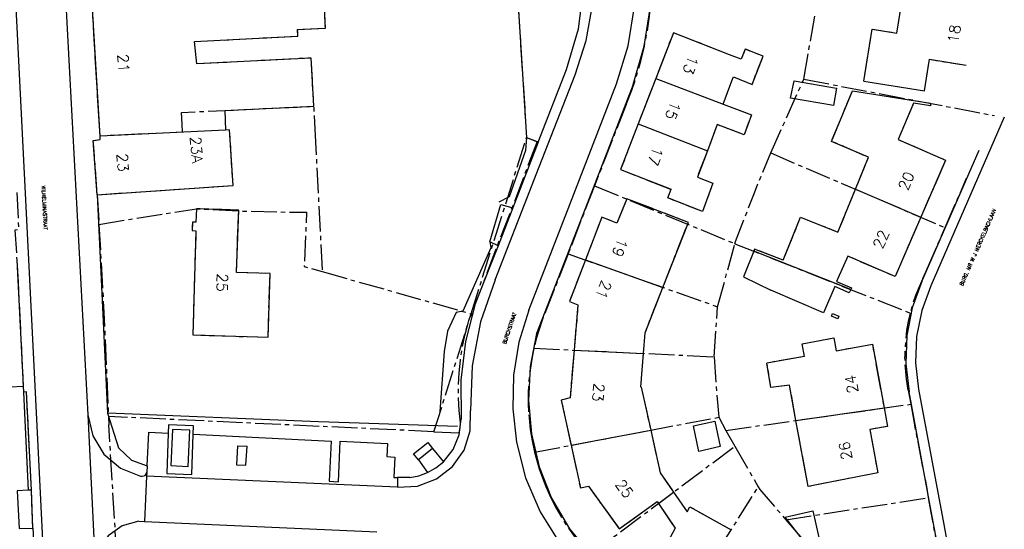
# Model space of a CAD drawing. Header units: metres. Extents: x 189938 to 192675, y 307646 to 311153.
# Tile 96 of 100: x 192066 to 192176, y 309610 to 309667. Entities that reach past the tile are written whole.
import ezdxf

# ---------------------------------------------------------------- set-up
doc = ezdxf.new("R2010")
doc.units = ezdxf.units.M
doc.linetypes.add('1-200 CENTER', pattern=[4.28625, 2.8575, -0.47625, 0.47625, -0.47625])
for name, color, linetype in [('PH-BEST-HUISNUMMERS', 7, 'Continuous'), ('PH-BEST-KADASTRALE-GRENS', 240, '1-200 CENTER'), ('PH-BEST-KANTVERHARDING', 252, 'Continuous'), ('PH-BEST-STAATNAAM', 7, 'Continuous')]:
    doc.layers.add(name, color=color, linetype=linetype)
doc.styles.add('ROMANS', font='romans.shx')

msp = doc.modelspace()

# ---------------------------------------------------------------- linework, layer by layer
at = {"layer": 'PH-BEST-KADASTRALE-GRENS'}
for p, q in [((192121.546, 309672.872), (192122.746, 309653.961)), ((192075.114, 309654.12), (192074.134, 309670.264)), ((192075.011, 309655.82), (192074.134, 309670.264)), ((192153.725, 309660.476), (192155.315, 309669.722)), ((192085.899, 309662.183), (192085.671, 309664.665)), ((192137.184, 309660.567), (192135.219, 309655.48)), ((192144.705, 309657.684), (192145.69, 309660.285)), ((192150.026, 309652.239), (192153.725, 309660.476)), ((192153.725, 309660.476), (192175.035, 309656.411)), ((192089.049, 309656.989), (192089.135, 309654.802)), ((192133.873, 309657.652), (192130.344, 309648.585)), ((192075.114, 309654.12), (192075.011, 309655.82)), ((192084.304, 309654.567), (192075.114, 309654.12)), ((192084.304, 309654.567), (192084.261, 309655.46)), ((192099.108, 309654.882), (192099.919, 309639.007)), ((192074.448, 309653.634), (192075.137, 309653.744)), ((192075.137, 309653.744), (192075.114, 309654.12)), ((192116.557, 309634.301), (192122.746, 309653.961)), ((192122.746, 309653.961), (192123.927, 309653.512)), ((192074.8, 309647.582), (192074.408, 309652.874)), ((192142.951, 309652.494), (192141.838, 309649.554)), ((192150.026, 309652.239), (192169.507, 309643.915)), ((192169.507, 309643.915), (192171.899, 309649.429)), ((192130.344, 309648.585), (192127.387, 309640.983)), ((192130.344, 309648.585), (192146.031, 309642.12)), ((192074.8, 309647.582), (192074.985, 309644.277)), ((192137.976, 309637.241), (192140.824, 309644.489)), ((192167.406, 309639.07), (192169.507, 309643.915)), ((192144.089, 309635.081), (192146.031, 309642.12)), ((192146.031, 309642.12), (192165.591, 309634.38)), ((192127.387, 309640.983), (192124.504, 309633.576)), ((192127.387, 309640.983), (192144.089, 309635.081)), ((192099.919, 309639.007), (192116.557, 309634.301)), ((192167.036, 309638.216), (192167.406, 309639.07)), ((192143.69, 309629.5), (192144.089, 309635.081)), ((192116.222, 309633.238), (192116.32, 309633.55)), ((192116.32, 309633.55), (192116.557, 309634.301)), ((192112.411, 309621.136), (192116.222, 309633.238)), ((192123.576, 309630.458), (192143.69, 309629.5)), ((192143.69, 309629.5), (192144.219, 309622.748)), ((192153.785, 309629.535), (192149.608, 309628.796)), ((192009.401, 309623.283), (192066.524, 309626.218)), ((192066.524, 309626.218), (192066.557, 309625.552)), ((192135.546, 309626.119), (192136.621, 309621.308)), ((192165.397, 309625.762), (192165.669, 309624.206)), ((192145.017, 309621.278), (192165.669, 309624.206)), ((192112.411, 309621.136), (192076.048, 309622.831)), ((192076.048, 309622.831), (192076.09, 309621.892)), ((192122.999, 309623.026), (192123.025, 309622.681)), ((192123.025, 309622.681), (192123.165, 309621.4)), ((192123.644, 309618.85), (192144.219, 309622.748)), ((192144.219, 309622.748), (192145.017, 309621.278)), ((192076.981, 309607.172), (192076.09, 309621.892)), ((192112.411, 309621.136), (192115.223, 309621.005)), ((192145.017, 309621.278), (192146.026, 309619.528)), ((192129.811, 309607.401), (192146.026, 309619.528)), ((192146.026, 309619.528), (192148.63, 309614.991)), ((192124.164, 309617.008), (192124.52, 309615.983)), ((192139.605, 309600.606), (192148.63, 309614.991)), ((192067.604, 309610.379), (192067.437, 309614.619)), ((192151.73, 309611.317), (192167.628, 309613.781)), ((192067.604, 309610.379), (192068.085, 309600.807)), ((192151.73, 309611.317), (192154.219, 309608.423))]:
    msp.add_line(p, q, dxfattribs=at)
at = {"layer": 'PH-BEST-KADASTRALE-GRENS', "flags": 128}
for points in [[(192085.671, 309664.665), (192097.206, 309665.29), (192097.175, 309666.028), (192100.285, 309666.167), (192100.034, 309671.641)], [(192133.873, 309657.652), (192134.496, 309659.239), (192135.046, 309660.853), (192135.521, 309662.49), (192135.92, 309664.148), (192136.243, 309665.822), (192136.488, 309667.509), (192136.656, 309669.205), (192136.745, 309670.908)], [(192160.416, 309660.265), (192161.362, 309666.072), (192164.11, 309665.624), (192164.795, 309669.825), (192166.572, 309669.535), (192166.578, 309669.572)], [(192145.421, 309663.203), (192139.149, 309665.654), (192137.184, 309660.567)], [(192145.69, 309660.285), (192145.861, 309660.737), (192147.936, 309659.9), (192149.169, 309663.058), (192147.187, 309663.832), (192146.726, 309662.693), (192145.421, 309663.203)], [(192089.049, 309656.989), (192098.977, 309657.451), (192098.702, 309662.837), (192085.899, 309662.183)], [(192160.416, 309660.265), (192167.199, 309659.165), (192167.753, 309662.691), (192171.872, 309662.023)], [(192159.491, 309648.194), (192160.95, 309651.764), (192156.82, 309653.534), (192159.154, 309659.189)], [(192159.154, 309659.189), (192167.891, 309657.798), (192167.858, 309657.51), (192165.989, 309657.795), (192164.246, 309653.743), (192169.566, 309651.455), (192166.794, 309645.074)], [(192144.705, 309657.684), (192147.875, 309656.484), (192147.042, 309654.283), (192144.056, 309655.413), (192142.951, 309652.494)], [(192084.261, 309655.46), (192084.199, 309656.764), (192098.977, 309657.451), (192099.108, 309654.882)], [(192135.219, 309655.48), (192133.255, 309650.393), (192138.889, 309648.191)], [(192074.8, 309647.582), (192089.959, 309648.621), (192089.577, 309654.823), (192089.135, 309654.802)], [(192074.8, 309647.582), (192074.353, 309653.619), (192075.137, 309653.744), (192075.114, 309654.12)], [(192074.408, 309652.874), (192074.353, 309653.619), (192074.448, 309653.634)], [(192123.927, 309653.512), (192121.176, 309646.275), (192119.634, 309642.32), (192116.32, 309633.55)], [(192146.031, 309642.12), (192146.1, 309642.361), (192148.201, 309647.801), (192150.026, 309652.239)], [(192141.838, 309649.554), (192143.575, 309648.886), (192142.394, 309645.7), (192138.521, 309647.219), (192138.889, 309648.191)], [(192065.814, 309647.819), (192066.017, 309643.668), (192065.577, 309643.645), (192065.816, 309640.271), (192065.942, 309637.824), (192066.524, 309626.218)], [(192151.409, 309640.285), (192153.36, 309645.06), (192157.54, 309643.419), (192159.491, 309648.194)], [(192140.824, 309644.489), (192133.964, 309647.128), (192132.825, 309644.426), (192131.162, 309645.067), (192129.326, 309640.298)], [(192074.985, 309644.277), (192085.896, 309646.022), (192090.587, 309645.767), (192096.505, 309645.637)], [(192090.591, 309645.876), (192085.896, 309646.022), (192085.817, 309644.507), (192085.426, 309644.509), (192085.399, 309643.582), (192085.81, 309643.564), (192085.459, 309631.936), (192093.875, 309631.675)], [(192093.875, 309631.675), (192094.096, 309638.775), (192090.337, 309638.907), (192090.591, 309645.876)], [(192096.505, 309645.637), (192098.176, 309645.625), (192097.918, 309639.573), (192099.919, 309639.007)], [(192166.794, 309645.074), (192163.913, 309638.441), (192158.624, 309640.731), (192157.385, 309637.881), (192159.032, 309637.182), (192158.957, 309637.005)], [(192074.985, 309644.277), (192075.537, 309634.433), (192076.048, 309622.831)], [(192151.409, 309640.285), (192148.215, 309641.509), (192148.129, 309641.29)], [(192129.326, 309640.298), (192127.546, 309635.676), (192128.493, 309635.311), (192128.064, 309630.244)], [(192167.036, 309638.216), (192166.596, 309637.288), (192166.208, 309636.338), (192165.873, 309635.367), (192165.591, 309634.38)], [(192135.811, 309629.875), (192135.983, 309632.169), (192137.976, 309637.241)], [(192124.504, 309633.576), (192124.149, 309632.55), (192123.84, 309631.51), (192123.576, 309630.458)], [(192165.591, 309634.38), (192165.374, 309633.419), (192165.208, 309632.449), (192165.092, 309631.471), (192165.027, 309630.489), (192165.013, 309629.504)], [(192115.38, 309622.111), (192115.231, 309623.508), (192115.154, 309624.911), (192115.151, 309626.315), (192115.22, 309627.718), (192115.363, 309629.116), (192115.577, 309630.504), (192115.864, 309631.88), (192116.222, 309633.238)], [(192153.785, 309629.535), (192153.522, 309630.948), (192157.072, 309631.607), (192157.34, 309630.166), (192161.379, 309630.909), (192162.693, 309623.784)], [(192123.576, 309630.458), (192123.328, 309629.236), (192123.141, 309628.004), (192123.014, 309626.763), (192122.948, 309625.518), (192122.943, 309624.271), (192122.999, 309623.026)], [(192128.064, 309630.244), (192127.612, 309624.914), (192126.632, 309624.674), (192127.73, 309619.624)], [(192135.546, 309626.119), (192135.532, 309626.162), (192135.811, 309629.875)], [(192165.397, 309625.762), (192165.194, 309627.001), (192165.065, 309628.25), (192165.013, 309629.504)], [(192152.848, 309622.388), (192152.122, 309626.339), (192150.044, 309626.068), (192149.608, 309628.796)], [(192067.437, 309614.619), (192066.89, 309625.585), (192066.557, 309625.552)], [(192162.693, 309623.784), (192163.072, 309621.729), (192161.105, 309621.387), (192161.978, 309616.544)], [(192165.669, 309624.206), (192165.995, 309622.339), (192167.424, 309615.008), (192167.628, 309613.781)], [(192115.223, 309621.005), (192115.326, 309621.555), (192115.38, 309622.111)], [(192123.165, 309621.4), (192123.371, 309620.119), (192123.644, 309618.85)], [(192161.978, 309616.544), (192154.202, 309615.018), (192152.848, 309622.388)], [(192136.621, 309621.308), (192137.682, 309616.56), (192139.171, 309614.4)], [(192127.73, 309619.624), (192128.766, 309614.861), (192129.662, 309615.047), (192133.104, 309610.3), (192137.339, 309613.346), (192137.48, 309613.136)], [(192123.644, 309618.85), (192123.886, 309617.924), (192124.164, 309617.008)], [(192124.52, 309615.983), (192124.897, 309615.026), (192125.312, 309614.086)], [(192148.63, 309614.991), (192148.802, 309614.688), (192151.73, 309611.317)], [(192125.312, 309614.086), (192125.908, 309612.876), (192126.569, 309611.7), (192127.291, 309610.562), (192128.074, 309609.463), (192128.915, 309608.409), (192129.811, 309607.401)], [(192139.171, 309614.4), (192140.687, 309612.198), (192140.975, 309612.757), (192145.62, 309610.194)], [(192167.628, 309613.781), (192167.908, 309612.103), (192170.97, 309595.634)], [(192137.48, 309613.136), (192139.342, 309610.359), (192136.416, 309604.901), (192140.797, 309602.505)]]:
    msp.add_lwpolyline(points, dxfattribs=at)
at = {"layer": 'PH-BEST-KANTVERHARDING', "color": 8}
for p, q in [((192070.691, 309679.973), (192071.619, 309662.584)), ((192075.114, 309654.12), (192074.134, 309670.264)), ((192085.899, 309662.183), (192085.671, 309664.665)), ((192071.619, 309662.584), (192073.731, 309623.01)), ((192124.063, 309653.46), (192127.215, 309661.574)), ((192124.151, 309650.685), (192128.165, 309660.948)), ((192127.571, 309646.504), (192132.806, 309659.955)), ((192134.676, 309659.866), (192129.542, 309646.669)), ((192137.184, 309660.567), (192135.219, 309655.48)), ((192137.184, 309660.567), (192144.705, 309657.684)), ((192144.705, 309657.684), (192145.69, 309660.285)), ((192089.049, 309656.989), (192089.135, 309654.802)), ((192135.219, 309655.48), (192142.951, 309652.494)), ((192176.12, 309656.254), (192167.921, 309637.421)), ((192089.135, 309654.802), (192075.114, 309654.12)), ((192124.063, 309653.46), (192121.21, 309646.117)), ((192122.746, 309653.961), (192124.063, 309653.46)), ((192142.951, 309652.494), (192141.838, 309649.554)), ((192166.912, 309637.909), (192173.328, 309652.569)), ((192119.247, 309638.096), (192124.151, 309650.685)), ((192159.491, 309648.194), (192166.794, 309645.074)), ((192129.542, 309646.669), (192123.866, 309632.093)), ((192118.663, 309642.311), (192119.876, 309646.496)), ((192121.21, 309646.117), (192119.569, 309641.893)), ((192119.876, 309646.496), (192121.21, 309646.117)), ((192123.006, 309634.706), (192127.571, 309646.504)), ((192137.976, 309637.241), (192140.824, 309644.489)), ((192119.569, 309641.893), (192118.663, 309642.311)), ((192119.569, 309641.893), (192118.621, 309639.454)), ((192158.957, 309637.005), (192148.129, 309641.29)), ((192065.816, 309640.271), (192066.557, 309625.552)), ((192129.326, 309640.298), (192137.976, 309637.241)), ((192128.064, 309630.244), (192135.811, 309629.875)), ((192113.554, 309630.07), (192113.073, 309623.393)), ((192153.785, 309629.535), (192149.608, 309628.796)), ((192135.546, 309626.119), (192136.621, 309621.308)), ((192166.541, 309625.896), (192169.349, 309610.787)), ((192066.557, 309625.552), (192067.069, 309614.602)), ((192167.855, 309612.861), (192165.491, 309625.572)), ((192152.848, 309622.388), (192162.693, 309623.784)), ((192073.731, 309623.01), (192074.57, 309606.041)), ((192085.511, 309620.866), (192100.919, 309620.092)), ((192127.73, 309619.624), (192136.621, 309621.308)), ((192090.474, 309619.564), (192090.34, 309617.45)), ((192090.474, 309619.564), (192091.531, 309619.513)), ((192091.397, 309617.398), (192091.531, 309619.513)), ((192100.919, 309620.092), (192100.683, 309615.609)), ((192101.738, 309615.551), (192101.928, 309620.089)), ((192101.928, 309620.089), (192107.226, 309619.806)), ((192107.226, 309619.806), (192107.152, 309618.357)), ((192112.261, 309619.264), (192110.676, 309617.988)), ((192112.261, 309619.264), (192113.472, 309617.788)), ((192107.152, 309618.357), (192108.02, 309618.31)), ((192108.02, 309618.31), (192107.924, 309616.032)), ((192110.676, 309617.988), (192110.131, 309618.666)), ((192080.363, 309617.342), (192080.335, 309616.619)), ((192090.34, 309617.45), (192091.397, 309617.398)), ((192110.676, 309617.988), (192111.678, 309616.569)), ((192079.607, 309616.166), (192079.806, 309616.174)), ((192080.331, 309616.533), (192080.312, 309616.157)), ((192080.331, 309616.533), (192080.335, 309616.619)), ((192107.924, 309616.032), (192108.352, 309616.023)), ((192108.352, 309616.023), (192108.33, 309614.934)), ((192109.727, 309616.032), (192108.352, 309616.023)), ((192100.683, 309615.609), (192101.738, 309615.551)), ((192067.437, 309614.619), (192067.069, 309614.602)), ((192067.604, 309610.379), (192067.437, 309614.619)), ((192137.48, 309613.136), (192139.171, 309614.4)), ((192171.013, 309595.845), (192167.855, 309612.861)), ((192067.604, 309610.379), (192068.085, 309600.807)), ((192079.437, 309611.147), (192080.061, 309611.119)), ((192080.061, 309611.119), (192106.042, 309609.964)), ((192169.349, 309610.787), (192172.1, 309596.006))]:
    msp.add_line(p, q, dxfattribs=at)
for points in [[(192063.995, 309701.513), (192064.222, 309698.432), (192064.96, 309683.3), (192067.87, 309625.511), (192070.641, 309569.378), (192070.935, 309563.277), (192071.803, 309554.466), (192073.716, 309543.677)], [(192116.374, 309672.543), (192121.546, 309672.872), (192122.746, 309653.961)], [(192128.165, 309660.948), (192129.395, 309664.775), (192130.1, 309668.733), (192130.268, 309672.749)], [(192132.806, 309659.955), (192134.099, 309664.204), (192134.825, 309668.587), (192134.972, 309673.026)], [(192085.671, 309664.665), (192097.206, 309665.29), (192097.175, 309666.028), (192100.285, 309666.167), (192100.034, 309671.641)], [(192127.215, 309661.574), (192128.556, 309666.094), (192129.146, 309670.771)], [(192160.416, 309660.265), (192161.362, 309666.072), (192164.11, 309665.624), (192164.795, 309669.825), (192166.572, 309669.535), (192166.578, 309669.572)], [(192134.676, 309659.866), (192135.902, 309664.175), (192136.603, 309668.6)], [(192145.421, 309663.203), (192139.149, 309665.654), (192137.184, 309660.567)], [(192145.69, 309660.285), (192145.861, 309660.737), (192147.936, 309659.9), (192149.169, 309663.058), (192147.187, 309663.832), (192146.726, 309662.693), (192145.421, 309663.203)], [(192089.049, 309656.989), (192098.977, 309657.451), (192098.702, 309662.837), (192085.899, 309662.183)], [(192160.416, 309660.265), (192167.199, 309659.165), (192167.753, 309662.691), (192171.872, 309662.023)], [(192152.631, 309660.306), (192157.359, 309659.488), (192157.043, 309657.549), (192152.237, 309658.35), (192152.631, 309660.306)], [(192159.491, 309648.194), (192160.95, 309651.764), (192156.82, 309653.534), (192159.154, 309659.189)], [(192159.154, 309659.189), (192167.891, 309657.798), (192167.858, 309657.51), (192165.989, 309657.795), (192164.246, 309653.743), (192169.566, 309651.455), (192166.794, 309645.074)], [(192144.705, 309657.684), (192147.875, 309656.484), (192147.042, 309654.283), (192144.056, 309655.413), (192142.951, 309652.494)], [(192135.219, 309655.48), (192133.255, 309650.393), (192138.889, 309648.191)], [(192074.8, 309647.582), (192089.959, 309648.621), (192089.577, 309654.823), (192089.135, 309654.802)], [(192074.8, 309647.582), (192074.353, 309653.619), (192075.137, 309653.744), (192075.114, 309654.12)], [(192122.746, 309653.961), (192122.643, 309652.535), (192120.818, 309647.351), (192119.67, 309646.747)], [(192141.838, 309649.554), (192143.575, 309648.886), (192142.394, 309645.7), (192138.521, 309647.219), (192138.889, 309648.191)], [(192151.409, 309640.285), (192153.36, 309645.06), (192157.54, 309643.419), (192159.491, 309648.194)], [(192074.8, 309647.582), (192075.938, 309623.203), (192077.149, 309619.352), (192078.609, 309617.975), (192080.363, 309617.342)], [(192140.824, 309644.489), (192133.964, 309647.128), (192132.825, 309644.426), (192131.162, 309645.067), (192129.326, 309640.298)], [(192090.591, 309645.876), (192085.896, 309646.022), (192085.817, 309644.507), (192085.426, 309644.509), (192085.399, 309643.582), (192085.81, 309643.564), (192085.459, 309631.936), (192093.875, 309631.675)], [(192093.875, 309631.675), (192094.096, 309638.775), (192090.337, 309638.907), (192090.591, 309645.876)], [(192166.794, 309645.074), (192163.913, 309638.441), (192158.624, 309640.731), (192157.385, 309637.881), (192159.032, 309637.182), (192158.957, 309637.005)], [(192118.663, 309642.311), (192118.766, 309641.642), (192115.635, 309634.596), (192114.872, 309634.437)], [(192148.129, 309641.29), (192146.993, 309638.414), (192150.034, 309636.919)], [(192151.409, 309640.285), (192148.215, 309641.509), (192148.129, 309641.29)], [(192129.326, 309640.298), (192127.546, 309635.676), (192128.493, 309635.311), (192128.064, 309630.244)], [(192118.621, 309639.454), (192117.022, 309635.411), (192115.948, 309631.197), (192115.417, 309626.882), (192115.438, 309622.534)], [(192119.247, 309638.096), (192117.602, 309633.382), (192116.679, 309628.475), (192116.497, 309623.485)], [(192166.912, 309637.909), (192165.822, 309634.949), (192165.213, 309631.854), (192165.102, 309628.702), (192165.491, 309625.572)], [(192135.811, 309629.875), (192135.983, 309632.169), (192137.976, 309637.241)], [(192158.957, 309637.005), (192158.805, 309636.644), (192157.171, 309637.346), (192155.912, 309634.404), (192150.034, 309636.919)], [(192167.921, 309637.421), (192166.9, 309634.657), (192166.322, 309631.767), (192166.201, 309628.823), (192166.541, 309625.896)], [(192123.006, 309634.706), (192121.896, 309631.132), (192121.29, 309627.439), (192121.199, 309623.698), (192121.625, 309619.98)], [(192114.872, 309634.437), (192113.923, 309632.341), (192113.554, 309630.07)], [(192156.944, 309634.322), (192157.652, 309634.018), (192157.522, 309633.715), (192156.814, 309634.018), (192156.944, 309634.322)], [(192123.866, 309632.093), (192123.151, 309628.395), (192122.963, 309624.634), (192123.304, 309620.883), (192124.167, 309617.217), (192125.537, 309613.709)], [(192153.785, 309629.535), (192153.522, 309630.948), (192157.072, 309631.607), (192157.34, 309630.166), (192161.379, 309630.909), (192162.693, 309623.784)], [(192128.064, 309630.244), (192127.612, 309624.914), (192126.632, 309624.674), (192127.73, 309619.624)], [(192135.546, 309626.119), (192135.532, 309626.162), (192135.811, 309629.875)], [(192152.848, 309622.388), (192152.122, 309626.339), (192150.044, 309626.068), (192149.608, 309628.796)], [(192067.437, 309614.619), (192066.89, 309625.585), (192066.557, 309625.552)], [(192162.693, 309623.784), (192163.072, 309621.729), (192161.105, 309621.387), (192161.978, 309616.544)], [(192073.731, 309623.01), (192074.287, 309620.671), (192075.545, 309618.623), (192077.379, 309617.07), (192079.607, 309616.166)], [(192076, 309623.23), (192099.516, 309622.283), (192102.94, 309622.151), (192115.036, 309621.773)], [(192108.33, 309614.934), (192110.581, 309615.068), (192112.692, 309615.86), (192114.476, 309617.24), (192115.772, 309619.085), (192116.467, 309621.23), (192116.497, 309623.485)], [(192113.472, 309617.788), (192114.559, 309619.168), (192115.231, 309620.79), (192115.438, 309622.534)], [(192085.511, 309620.866), (192085.554, 309621.775), (192082.738, 309621.899), (192082.709, 309620.99)], [(192083.192, 309621.397), (192082.996, 309617.366), (192084.935, 309617.271), (192085.131, 309621.302), (192083.192, 309621.397)], [(192142.006, 309618.944), (192141.389, 309621.799), (192143.773, 309622.309), (192144.397, 309619.486), (192142.006, 309618.944)], [(192161.978, 309616.544), (192154.202, 309615.018), (192152.848, 309622.388)], [(192080.363, 309617.342), (192080.54, 309621.096), (192082.709, 309620.99)], [(192082.709, 309620.99), (192082.566, 309616.459), (192085.361, 309616.351), (192085.511, 309620.866)], [(192136.621, 309621.308), (192137.682, 309616.56), (192139.171, 309614.4)], [(192110.131, 309618.666), (192111.715, 309619.941), (192112.261, 309619.264)], [(192121.625, 309619.98), (192122.644, 309615.993), (192124.261, 309612.209), (192126.438, 309608.717), (192129.123, 309605.599), (192132.254, 309602.928), (192135.756, 309600.768)], [(192127.73, 309619.624), (192128.766, 309614.861), (192129.662, 309615.047), (192133.104, 309610.3), (192137.339, 309613.346), (192137.48, 309613.136)], [(192111.678, 309616.569), (192112.624, 309617.1), (192113.472, 309617.788)], [(192079.806, 309616.174), (192080.147, 309616.239), (192080.331, 309616.533)], [(192108.33, 309614.934), (192080.312, 309616.157), (192080.061, 309611.119)], [(192109.727, 309616.032), (192110.723, 309616.223), (192111.678, 309616.569)], [(192067.069, 309614.602), (192065.855, 309614.529), (192066.086, 309610.349), (192067.604, 309610.379)], [(192125.537, 309613.709), (192127.555, 309610.311), (192130.065, 309607.259), (192133.008, 309604.622), (192136.317, 309602.461)], [(192139.171, 309614.4), (192140.687, 309612.198), (192140.975, 309612.757), (192145.62, 309610.194)], [(192137.48, 309613.136), (192139.342, 309610.359), (192136.416, 309604.901), (192140.797, 309602.505)], [(192153.679, 309608.967), (192151.622, 309611.602), (192154.73, 309612.294), (192155.392, 309609.324), (192153.679, 309608.967)], [(192079.437, 309611.147), (192077.584, 309610.649), (192076.029, 309609.522), (192074.979, 309607.916), (192074.57, 309606.041)]]:
    msp.add_lwpolyline(points, dxfattribs=at)

# ---------------------------------------------------------------- texts
at = {"layer": 'PH-BEST-HUISNUMMERS', "style": 'ROMANS'}
for s, rotation, p in [('18', 81.14057, (192170.959, 309664.436)), ('21', 273.4977, (192077.064, 309663.25)), ('13', 248.90079, (192140.894, 309663.233)), ('15', 248.90079, (192138.929, 309658.145)), ('23A', 274.24486, (192085.162, 309654.044)), ('23', 274.24486, (192076.967, 309652.159)), ('17', 248.90079, (192136.964, 309653.058)), ('20', 66.538, (192165.31, 309647.933)), ('22', 66.538, (192162.484, 309641.426)), ('19', 248.95426, (192132.985, 309642.844)), ('25', 268.2244, (192088.183, 309638.821)), ('21', 248.95426, (192131.177, 309638.149)), ('24', 100.43303, (192159.827, 309625.538)), ('23', 265.17923, (192130.262, 309626.589)), ('26', 99.96152, (192159.143, 309618.101)), ('25', 305.93052, (192132.597, 309615.257))]:
    msp.add_text(s, height=1.2, rotation=rotation, dxfattribs=at).set_placement(p)
at = {"layer": 'PH-BEST-STAATNAAM', "style": 'ROMANS'}
for s, rotation, p in [('WILHELMINASTRAAT', 272.86527, (192068.583, 309648.587)), ('BURG. MR W J MERCKELBACHLAAN', 66.3575, (192171.483, 309637.367)), ('BURCKSTRAAT', 71.09394, (192120.439, 309630.875))]:
    msp.add_text(s, height=0.4, rotation=rotation, dxfattribs=at).set_placement(p)

doc.saveas('drawing.dxf')
